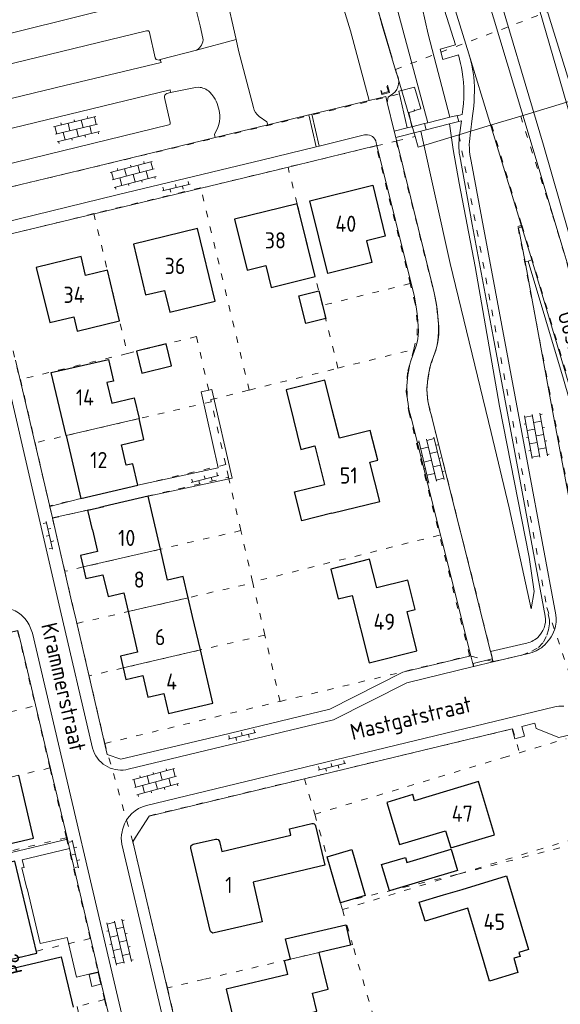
# Model space of a CAD drawing. Header units: metres. Extents: x 64961 to 73789, y 403835 to 410663.
# Tile 56 of 135: x 70377 to 70460, y 404012 to 404164. Entities that reach past the tile are written whole.
import ezdxf

# ---------------------------------------------------------------- set-up
doc = ezdxf.new("R2010")
doc.units = ezdxf.units.M
doc.linetypes.add('ACAD_ISO04W100', pattern=[30, 24, -3, 0, -3])
doc.linetypes.add('PERCEELGRENS', pattern=[2.5, 1, -1.5])
for name, color, linetype, lineweight in [('B-GEO-OG-GEBOUW_bijgebouw-G', 2, 'Continuous', 25), ('B-GEO-OG-GEBOUW_hoofdgebouw-G', 2, 'Continuous', 25), ('B-GEO-OG-GEBOUW_huisnr-T', 6, 'Continuous', 25), ('B-GEO-OG-GEBOUW_overopstal-G', 253, 'Continuous', 0), ('B-GEO-OG-GRENS-sectie-G', 253, 'ACAD_ISO04W100', 0), ('B-GEO-OG-GRENS_perceel-G', 253, 'PERCEELGRENS', 0), ('B-GEO-OG-KUNSTWERK-G', 253, 'Continuous', 0), ('B-GEO-OG-OVLIJNOBJ-G', 253, 'Continuous', 0), ('B-GEO-OG-SLOOT_insteek-G', 253, 'Continuous', 0), ('B-GEO-OG-STRAATNAAM-T', 7, 'Continuous', 35), ('B-GEO-OG-TUSSENMUUR-G', 253, 'Continuous', 0), ('B-GEO-OG-VERH_kntgesl-G', 253, 'Continuous', 0), ('B-GEO-OG-VERH_kntopen-G', 253, 'Continuous', 0), ('B-GEO-OG-VERH_knttegelpad-G', 253, 'Continuous', 0), ('B-GEO-OG-VERH_open-S', 253, 'Continuous', 0), ('T22', 7, 'Continuous', 0)]:
    doc.layers.add(name, color=color, linetype=linetype, lineweight=lineweight)
doc.styles.add('isocp', font='isocp.shx')

# ---------------------------------------------------------------- blocks, each defined once
blk = doc.blocks.new('S026')
at = {"color": 0}
for p, q in [((0, 0), (4.4, 0)), ((0.2, 0.5), (0.2, 0)), ((1.2, 0), (1.2, -0.5)), ((2.2, 0.5), (2.2, 0)), ((3.2, 0), (3.2, -0.5)), ((4.2, 0.5), (4.2, 0))]:
    blk.add_line(p, q, dxfattribs=at)
blk = doc.blocks.new('S024')
at = {"color": 0}
for p, q in [((0, 1.2), (6.7, 1.2)), ((0, 0), (6.7, 0)), ((0.2, 1.2), (0.2, 0)), ((1.25, 1.5), (1.25, 1.2)), ((1.25, 0), (1.25, -1.2)), ((2.3, 1.2), (2.3, 0)), ((3.35, 1.5), (3.35, 1.2)), ((3.35, 0), (3.35, -1.2)), ((4.4, 1.2), (4.4, 0)), ((5.45, 1.5), (5.45, 1.2)), ((5.45, 0), (5.45, -1.2)), ((6.5, 1.2), (6.5, 0)), ((0, -1.2), (6.7, -1.2)), ((0.2, -1.2), (0.2, -1.5)), ((2.3, -1.2), (2.3, -1.5)), ((4.4, -1.2), (4.4, -1.5)), ((6.5, -1.2), (6.5, -1.5))]:
    blk.add_line(p, q, dxfattribs=at)

msp = doc.modelspace()

# ---------------------------------------------------------------- linework, layer by layer
at = {"layer": 'B-GEO-OG-GEBOUW_bijgebouw-G'}
for points in [[(70419.863, 404120.992), (70422.929, 404121.764), (70424.01, 404117.472), (70420.944, 404116.7), (70419.863, 404120.992)], [(70394.75, 404112.421), (70395.583, 404109.022), (70400.19, 404110.151), (70399.356, 404113.551), (70394.75, 404112.421)], [(70424.216, 404034.327), (70428.056, 404035.445), (70430.124, 404028.34), (70426.283, 404027.222), (70424.216, 404034.327)], [(70432.626, 404033.104), (70436.34, 404034.222), (70436.571, 404033.451), (70443.391, 404035.502), (70444.377, 404032.225), (70433.844, 404029.056), (70432.626, 404033.104)], [(70418.546, 404018.51), (70417.808, 404021.638), (70427.107, 404023.816), (70427.844, 404020.678), (70423.019, 404019.553)]]:
    msp.add_lwpolyline(points, dxfattribs=at)
at = {"layer": 'B-GEO-OG-GEBOUW_hoofdgebouw-G'}
for points in [[(70421.544, 404135.678), (70431.273, 404138.079), (70433.207, 404130.194), (70430.314, 404129.479), (70431.128, 404126.129), (70424.315, 404124.451), (70421.544, 404135.678)], [(70419.591, 404135.212), (70409.904, 404132.835), (70411.84, 404124.952), (70414.762, 404125.645), (70415.565, 404122.287), (70422.371, 404123.981), (70419.591, 404135.212)], [(70394.27, 404128.966), (70396.158, 404121.127), (70399.078, 404121.791), (70399.892, 404118.459), (70406.915, 404120.174), (70404.198, 404131.374), (70394.27, 404128.966)], [(70390.255, 404124.952), (70386.893, 404124.15), (70386.18, 404127.069), (70379.264, 404125.381), (70381.34, 404116.867), (70385.07, 404117.76), (70385.598, 404115.527), (70392.137, 404117.118), (70390.255, 404124.952)], [(70383.863, 404099.385), (70381.58, 404109.124), (70390.414, 404111.157), (70391.209, 404107.819), (70390.18, 404107.573), (70390.936, 404104.398), (70394.41, 404105.232), (70395.159, 404102.014)], [(70425.021, 404103.354), (70423.858, 404107.976), (70417.883, 404106.473), (70419.034, 404101.865)], [(70424.951, 404087.388), (70432.35, 404089.221), (70430.828, 404095.309), (70432.038, 404095.613), (70430.902, 404100.192), (70426.119, 404098.989), (70425.021, 404103.354)], [(70394.947, 404091.723), (70394.195, 404095.048), (70393.165, 404094.812), (70392.417, 404097.977), (70395.909, 404098.796), (70395.159, 404102.014)], [(70419.034, 404101.867), (70420.184, 404097.261), (70422.339, 404097.804), (70423.832, 404091.851)], [(70383.863, 404099.385), (70386.134, 404089.658)], [(70386.134, 404089.658), (70394.947, 404091.723)], [(70424.951, 404087.388), (70420.3, 404086.236), (70419.194, 404090.702), (70423.832, 404091.851)], [(70396.547, 404090.052), (70389.683, 404088.458)], [(70398.453, 404081.836), (70396.547, 404090.052)], [(70387.254, 404087.894), (70389.683, 404088.458)], [(70387.957, 404084.836), (70387.254, 404087.894)], [(70387.957, 404084.836), (70388.728, 404081.481), (70386.111, 404080.891), (70386.525, 404079.093)], [(70399.567, 404077.056), (70398.453, 404081.836)], [(70386.525, 404079.093), (70386.937, 404077.305), (70389.562, 404077.904), (70390.362, 404074.552), (70392.794, 404075.112), (70393.469, 404072.193)], [(70424.795, 404078.778), (70425.947, 404074.16), (70428.108, 404074.702), (70430.728, 404064.274), (70438.112, 404066.113), (70436.618, 404072.217), (70437.817, 404072.528), (70436.677, 404077.075), (70431.898, 404075.889), (70430.786, 404080.281), (70424.795, 404078.778)], [(70402.759, 404074.34), (70401.996, 404077.621), (70399.567, 404077.056)], [(70403.438, 404071.42), (70402.759, 404074.34)], [(70393.469, 404072.193), (70394.918, 404065.915), (70392.287, 404065.311), (70392.699, 404063.507)], [(70404.632, 404066.284), (70403.438, 404071.42)], [(70392.699, 404063.507), (70393.107, 404061.725), (70395.746, 404062.325), (70396.527, 404058.971), (70398.976, 404059.531), (70399.686, 404056.454), (70406.55, 404058.046), (70404.632, 404066.284)], [(70365.329, 404044.293), (70366.08, 404041.09), (70369.553, 404041.914), (70370.251, 404038.736), (70369.179, 404038.499), (70369.962, 404035.142), (70378.837, 404037.173), (70376.583, 404046.93)], [(70437.754, 404042.974), (70437.467, 404043.931), (70433.441, 404042.72), (70435.404, 404036.195), (70442.537, 404038.341), (70443.332, 404035.698), (70450.083, 404037.729), (70447.613, 404045.94), (70437.754, 404042.974)], [(70407.586, 404036.673), (70407.938, 404035.16), (70418.634, 404037.653), (70418.408, 404038.644), (70421.847, 404039.457)], [(70422.446, 404039.085), (70423.883, 404033.01), (70412.783, 404030.405), (70414.184, 404024.286), (70406.765, 404022.548)], [(70403.534, 404036.27), (70406.99, 404037.048)], [(70406.165, 404022.92), (70403.158, 404035.668)], [(70366.826, 404031.424), (70370.173, 404017.261), (70379.325, 404019.432), (70375.959, 404033.625), (70366.826, 404031.424)], [(70314.947, 404030.315), (70321.499, 404002.699), (70326.355, 404003.852), (70326.233, 404004.368), (70328.992, 404005.019), (70328.751, 404006.04), (70383.114, 404018.867), (70384.966, 404011.09)], [(70445.076, 404029.285), (70451.945, 404031.355), (70455.369, 404019.993), (70453.867, 404019.54)], [(70445.955, 404026.367), (70439.365, 404024.359), (70438.472, 404027.29), (70442.231, 404028.435), (70445.076, 404029.285)], [(70448.5, 404017.923), (70445.955, 404026.367)], [(70418.172, 404016.145), (70417.648, 404018.3), (70418.547, 404018.51)], [(70421.973, 404013.263), (70424.402, 404013.853), (70423.019, 404019.553)], [(70453.867, 404019.54), (70454.041, 404018.934), (70453.088, 404018.639), (70453.714, 404016.432), (70449.343, 404015.125), (70448.5, 404017.923)], [(70418.172, 404016.145), (70408.631, 404013.847), (70409.607, 404009.794), (70410.266, 404009.958), (70410.992, 404006.904), (70411.321, 404006.985), (70412.239, 404003.097), (70420.818, 404005.163), (70419.73, 404009.733), (70422.657, 404010.445), (70421.973, 404013.263)]]:
    msp.add_lwpolyline(points, dxfattribs=at)
for points in [[(70421.847, 404039.457, -0.4147596), (70422.446, 404039.085)], [(70406.99, 404037.048, -0.4109584), (70407.586, 404036.673)], [(70403.158, 404035.668, -0.4190561), (70403.534, 404036.27)], [(70406.765, 404022.548, -0.4135125), (70406.165, 404022.92)]]:
    msp.add_lwpolyline(points, format="xyb", dxfattribs=at)
at = {"layer": 'B-GEO-OG-GEBOUW_overopstal-G'}
msp.add_lwpolyline([(70387.432, 404016.145), (70388.809, 404016.45), (70389.235, 404014.628), (70387.877, 404014.303), (70387.432, 404016.145)], dxfattribs=at)
at = {"layer": 'B-GEO-OG-GRENS-sectie-G'}
for points in [[(70427.543, 404180.709), (70434.795, 404155.969)], [(70434.795, 404155.969), (70435.879, 404152.273)], [(70435.879, 404152.273), (70437.835, 404145.599)], [(70454.146, 404148.759), (70465.643, 404152.25)], [(70444.594, 404145.858), (70449.657, 404147.395)], [(70449.657, 404147.395), (70454.146, 404148.759)], [(70437.835, 404145.599), (70438.318, 404143.952), (70444.594, 404145.858)]]:
    msp.add_lwpolyline(points, dxfattribs=at)
at = {"layer": 'B-GEO-OG-GRENS_perceel-G'}
for points in [[(70434.795, 404155.969), (70461.519, 404166.068)], [(70298.238, 404119.427), (70306.884, 404121.448), (70336.987, 404128.649), (70435.879, 404152.273)], [(70449.657, 404147.395), (70454.33, 404131.884)], [(70454.146, 404148.759), (70459.123, 404133.3), (70465.271, 404112.767)], [(70444.594, 404145.858), (70454.29, 404094.322), (70458.193, 404072.832)], [(70431.815, 404144.151), (70434.906, 404144.895)], [(70434.906, 404144.895), (70434.977, 404144.912)], [(70434.906, 404144.895), (70435.454, 404142.655), (70440.75, 404121.453), (70441.012, 404120.28), (70441.2, 404119.093), (70441.331, 404117.899), (70441.417, 404116.701), (70441.44, 404116.042), (70441.44, 404115.382), (70441.407, 404114.723), (70441.332, 404114.068), (70441.22, 404113.435), (70441.073, 404112.809), (70440.89, 404112.193), (70440.673, 404111.588)], [(70434.977, 404144.912), (70437.835, 404145.599)], [(70431.815, 404144.151), (70418.181, 404140.872)], [(70437.073, 404122.87), (70431.815, 404144.151)], [(70404.691, 404137.611), (70418.181, 404140.872)], [(70423.497, 404119.508), (70422.371, 404123.981), (70419.591, 404135.212), (70418.181, 404140.872)], [(70404.691, 404137.611), (70404.673, 404137.685), (70388.153, 404133.679)], [(70412.179, 404106.423), (70404.691, 404137.611)], [(70388.153, 404133.679), (70374.12, 404130.249)], [(70388.153, 404133.679), (70393.348, 404112.077)], [(70478.49, 404026.765), (70464.731, 404073.789), (70458.649, 404106.008), (70453.711, 404131.718), (70454.33, 404131.884)], [(70454.33, 404131.884), (70464.576, 404097.879), (70485.65, 404028.135)], [(70372.302, 404127.107), (70376.705, 404108.028), (70376.812, 404108.054)], [(70437.073, 404122.87), (70423.497, 404119.508)], [(70437.626, 404112.709), (70438.141, 404114.893), (70438.153, 404116.993), (70437.836, 404119.783), (70437.073, 404122.87)], [(70425.895, 404109.811), (70423.497, 404119.508)], [(70393.348, 404112.077), (70404.018, 404114.694), (70406.247, 404104.957)], [(70425.895, 404109.811), (70437.626, 404112.709)], [(70437.626, 404112.709), (70436.659, 404109.163), (70436.466, 404106.202), (70436.848, 404103.076), (70441.603, 404084.012)], [(70393.348, 404112.077), (70376.812, 404108.054)], [(70440.673, 404111.588), (70440.214, 404110.257)], [(70412.179, 404106.423), (70425.895, 404109.811)], [(70440.214, 404110.257), (70439.928, 404108.919), (70439.715, 404107.342), (70439.663, 404106.628), (70439.675, 404105.892), (70439.756, 404105.079), (70439.88, 404104.263), (70440.339, 404102.519)], [(70376.812, 404108.054), (70379.071, 404098.27)], [(70406.247, 404104.957), (70412.179, 404106.423)], [(70406.323, 404104.626), (70406.247, 404104.957)], [(70406.323, 404104.626), (70395.159, 404102.014), (70379.071, 404098.27)], [(70408.549, 404094.913), (70406.323, 404104.626)], [(70440.339, 404102.519), (70449.907, 404064.481)], [(70379.071, 404098.27), (70381.319, 404088.534)], [(70408.549, 404094.913), (70381.319, 404088.534)], [(70409, 404092.947), (70408.549, 404094.913)], [(70381.76, 404086.624), (70409, 404092.947)], [(70410.886, 404084.72), (70409, 404092.947)], [(70381.319, 404088.534), (70381.76, 404086.624)], [(70381.76, 404086.624), (70383.669, 404078.423)], [(70410.886, 404084.72), (70398.453, 404081.836), (70386.525, 404079.093), (70383.669, 404078.423)], [(70412.708, 404076.778), (70410.886, 404084.72)], [(70441.603, 404084.012), (70412.708, 404076.778)], [(70446.252, 404065.376), (70441.603, 404084.012)], [(70383.669, 404078.423), (70385.546, 404070.373)], [(70385.546, 404070.373), (70393.47, 404072.193), (70412.739, 404076.642)], [(70412.739, 404076.642), (70412.708, 404076.778)], [(70414.597, 404068.552), (70412.739, 404076.642)], [(70449.907, 404064.481), (70452.191, 404064.987), (70454.341, 404065.492), (70455.851, 404066.069), (70456.882, 404066.667), (70457.671, 404067.475), (70458.191, 404068.546), (70458.421, 404069.401), (70458.623, 404070.308), (70458.589, 404070.894), (70458.193, 404072.832)], [(70458.193, 404072.832), (70463.765, 404056.553), (70464.863, 404053.771), (70465.651, 404051.068)], [(70385.546, 404070.373), (70387.431, 404062.271)], [(70372.76, 404068.384), (70376.38, 404069.227), (70379.13, 404057.631)], [(70414.597, 404068.552), (70404.632, 404066.284), (70392.699, 404063.507), (70387.431, 404062.271)], [(70416.944, 404058.33), (70414.597, 404068.552)], [(70416.944, 404058.33), (70446.252, 404065.376)], [(70449.907, 404064.481), (70446.252, 404065.376)], [(70387.431, 404062.271), (70389.866, 404051.823)], [(70355.814, 404052.164), (70365.491, 404054.418), (70379.13, 404057.631)], [(70381.381, 404048.05), (70379.13, 404057.631)], [(70389.866, 404051.823), (70416.944, 404058.33)], [(70420.708, 404046.381), (70437.06, 404050.289), (70452.906, 404054.087)], [(70452.906, 404054.087), (70453.956, 404050.379)], [(70394.191, 404036.616), (70389.866, 404051.823)], [(70453.956, 404050.379), (70461.176, 404052.553)], [(70422.306, 404040.89), (70451.525, 404049.647), (70453.956, 404050.379)], [(70381.381, 404048.05), (70365.327, 404044.293), (70358.071, 404042.607), (70357.139, 404042.375)], [(70383.916, 404037.262), (70381.381, 404048.05)], [(70394.191, 404036.616), (70396.757, 404040.669), (70420.708, 404046.381)], [(70420.708, 404046.381), (70422.306, 404040.89)], [(70422.306, 404040.89), (70426.283, 404027.222)], [(70444.698, 404031.697), (70469.105, 404039.14)], [(70444.698, 404031.697), (70469.413, 404038.071)], [(70383.916, 404037.262), (70359.443, 404031.488)], [(70387.601, 404021.688), (70383.916, 404037.262)], [(70399.523, 404014.063), (70394.191, 404036.616)], [(70444.698, 404031.697), (70444.204, 404031.57), (70426.283, 404027.222)], [(70426.59, 404026.165), (70444.698, 404031.697)], [(70387.601, 404021.688), (70379.256, 404019.724), (70379.325, 404019.432), (70368.683, 404016.908), (70366.292, 404026.878), (70365.075, 404026.594), (70364.526, 404028.923), (70353.337, 404026.335), (70352.5, 404029.85)], [(70426.283, 404027.222), (70426.59, 404026.165)], [(70426.59, 404026.165), (70428.165, 404020.753)], [(70389.832, 404012.259), (70387.601, 404021.688)], [(70428.165, 404020.753), (70405.119, 404015.378), (70399.523, 404014.063)], [(70432.811, 404004.78), (70428.165, 404020.753)], [(70399.523, 404014.063), (70402.804, 404000)], [(70389.832, 404012.259), (70385.577, 404011.184), (70386.12, 404008.904), (70390.368, 404009.993)], [(70389.832, 404012.259), (70390.368, 404009.993)]]:
    msp.add_lwpolyline(points, dxfattribs=at)
at = {"layer": 'B-GEO-OG-KUNSTWERK-G'}
for points in [[(70432.519, 404152.682), (70432.7, 404152.064), (70433.892, 404152.415), (70433.558, 404153.515)], [(70433.473, 404153.345), (70433.738, 404152.547), (70432.751, 404152.256), (70432.639, 404152.67)]]:
    msp.add_lwpolyline(points, dxfattribs=at)
at = {"layer": 'B-GEO-OG-OVLIJNOBJ-G'}
for points in [[(70417.383, 404226.735), (70418.716, 404225.252), (70419.49, 404224.332), (70420.236, 404223.389), (70420.941, 404222.414), (70421.589, 404221.401), (70422.218, 404220.29), (70422.791, 404219.15), (70423.305, 404217.981), (70423.757, 404216.787), (70430.135, 404196.807), (70437.039, 404173.829), (70439.834, 404161.392), (70443.21, 404148.578)], [(70414.391, 404224.969), (70415.167, 404224.338), (70415.897, 404223.654), (70416.436, 404223.063), (70416.922, 404222.427), (70417.367, 404221.763), (70417.789, 404221.084), (70418.318, 404220.149), (70418.805, 404219.191), (70419.242, 404218.209), (70419.619, 404217.203), (70422.514, 404209.801), (70428.061, 404191.132), (70434.639, 404166.903), (70439.813, 404147.722)], [(70486.025, 404073.731), (70479.909, 404094.342), (70464.209, 404145.817), (70445.272, 404206.886), (70444.93, 404208.64), (70445.152, 404209.141), (70446.132, 404209.742), (70447.272, 404209.774), (70448.495, 404209.378), (70450.916, 404208.244), (70459.378, 404203.224)], [(70449.608, 404171.491), (70457.658, 404144.252), (70465.405, 404117.376), (70467.461, 404112.995), (70474.429, 404099.042), (70481.037, 404084.4), (70485.339, 404074.665), (70478.747, 404096.035), (70475.594, 404105.337), (70473.803, 404108.839), (70470.448, 404113.41), (70468.554, 404117.972), (70468.047, 404121.569), (70467.742, 404127.943), (70462.882, 404145.068), (70454.873, 404172.686), (70453.192, 404177.456), (70451.856, 404179.778), (70448.043, 404185.467), (70444.03, 404190.842), (70443.412, 404190.741), (70449.608, 404171.491)], [(70433.515, 404150.844), (70433.649, 404151.671)], [(70438.12, 404151.809), (70438.152, 404151.818), (70438.727, 404149.887), (70437.784, 404149.625), (70437.754, 404149.721)], [(70438.728, 404146.409), (70443.242, 404125.965), (70449.587, 404099.876), (70452.385, 404088.244), (70455.75, 404072.642), (70456.213, 404075.312), (70455.479, 404080.589), (70450.877, 404103.961), (70447.115, 404125.518), (70444.638, 404138.378), (70443.723, 404143.578), (70443.168, 404147.554)], [(70439.813, 404147.722), (70439.289, 404147.59)], [(70439.289, 404147.59), (70439.53, 404146.606)], [(70439.53, 404146.606), (70443.168, 404147.554)], [(70443.21, 404148.578), (70439.813, 404147.722)], [(70443.168, 404147.554), (70444.57, 404147.92)], [(70444.327, 404148.816), (70444.316, 404148.857), (70443.21, 404148.578)], [(70444.57, 404147.92), (70444.327, 404148.816)], [(70474.534, 404061.003), (70467.35, 404085.246), (70460.742, 404108.119), (70455.278, 404126.365)]]:
    msp.add_lwpolyline(points, dxfattribs=at)
at = {"layer": 'B-GEO-OG-SLOOT_insteek-G'}
for points in [[(70413.634, 404224.393), (70414.33, 404223.74), (70414.85, 404222.94), (70421.954, 404201.249), (70428.818, 404177.513), (70432.752, 404162.746), (70434.924, 404155.338)], [(70410.287, 404219.767), (70415.975, 404201.256), (70423.216, 404177.023), (70427.814, 404161.919), (70430.708, 404151.159)], [(70396.039, 404166.555), (70388.025, 404164.712), (70358.598, 404157.398), (70350.244, 404155.675), (70327.444, 404150.117), (70310.03, 404146.016)], [(70433.649, 404151.671), (70434.403, 404152.2)]]:
    msp.add_lwpolyline(points, dxfattribs=at)
msp.add_lwpolyline([(70434.403, 404152.2, 0.3935089), (70434.924, 404155.338)], format="xyb", dxfattribs=at)
at = {"layer": 'B-GEO-OG-TUSSENMUUR-G'}
for points in [[(70383.863, 404099.385), (70395.159, 404102.014)], [(70386.525, 404079.093), (70398.453, 404081.836)], [(70393.469, 404072.193), (70402.759, 404074.34)], [(70392.699, 404063.507), (70404.632, 404066.284)], [(70423.019, 404019.553), (70418.547, 404018.51)]]:
    msp.add_lwpolyline(points, dxfattribs=at)
at = {"layer": 'B-GEO-OG-VERH_kntgesl-G'}
for points in [[(70464.248, 404116.285), (70460.721, 404128.125), (70454.347, 404149.411), (70446.537, 404175.248), (70439.266, 404198.854), (70436.33, 404208.668), (70436.201, 404209.146), (70436.132, 404209.637), (70436.122, 404210.133), (70436.173, 404210.626), (70436.288, 404211.107), (70436.471, 404211.566), (70436.698, 404212.004), (70436.948, 404212.429), (70437.41, 404213.126), (70437.908, 404213.798)], [(70433.326, 404199.596), (70446.155, 404158.378)], [(70410.167, 404160.582), (70408.554, 404167.656), (70407.621, 404170.34), (70406.421, 404175.816), (70405.501, 404181.768)], [(70404.022, 404164.941), (70404.582, 404162.717), (70405.033, 404160.804)], [(70410.167, 404160.582), (70410.55, 404158.905), (70412.85, 404150.084)], [(70404.018, 404158.953), (70398.428, 404157.472)], [(70446.155, 404158.378), (70449.387, 404147.743), (70454.393, 404131.425)], [(70398.428, 404157.472), (70398.577, 404157.012), (70383.654, 404153.463), (70335.308, 404141.789), (70311.198, 404135.923), (70311.103, 404136.353)], [(70400, 404152.381), (70399.938, 404152.8), (70349.587, 404140.591), (70327.499, 404135.205), (70312.44, 404131.579), (70312.564, 404131.18)], [(70400, 404152.381), (70403.885, 404153.173), (70404.346, 404153.199)], [(70406.087, 404152.464), (70406.425, 404152.092), (70406.722, 404151.687)], [(70407.638, 404148.912), (70407.646, 404148.418), (70407.59, 404147.927), (70407.482, 404147.446), (70407.335, 404146.975), (70406.819, 404145.928), (70406.928, 404145.449)], [(70455.88, 404126.53), (70454.393, 404131.425)], [(70455.88, 404126.53), (70462.835, 404103.209), (70469.568, 404080.75), (70475.463, 404061.297)]]:
    msp.add_lwpolyline(points, dxfattribs=at)
for points in [[(70405.033, 404160.804, -0.3139772), (70404.018, 404158.953)], [(70404.346, 404153.199, -0.0896667), (70405.248, 404153.014)], [(70405.248, 404153.014, -0.1000834), (70406.087, 404152.464)], [(70406.722, 404151.687, -0.0680793), (70407.353, 404150.357)], [(70407.353, 404150.357, -0.0559272), (70407.638, 404148.912)], [(70412.85, 404150.084, 0.2056341), (70413.729, 404148.707)]]:
    msp.add_lwpolyline(points, format="xyb", dxfattribs=at)
at = {"layer": 'B-GEO-OG-VERH_kntopen-G'}
for points in [[(70439.353, 404174.746), (70444.046, 404159.77), (70441.689, 404159.069), (70442.137, 404157.513), (70444.518, 404158.198), (70444.702, 404157.554), (70444.865, 404156.904), (70445.005, 404156.249), (70445.118, 404155.589), (70445.223, 404154.794), (70445.298, 404153.995), (70445.342, 404153.194), (70445.356, 404152.392), (70445.339, 404151.54), (70445.29, 404150.689), (70445.208, 404149.841), (70445.093, 404148.996), (70444.327, 404148.816)], [(70347.561, 404150.167), (70373.832, 404156.446), (70396.318, 404161.92)], [(70396.776, 404161.693), (70397.619, 404157.776), (70397.822, 404157.514), (70398.236, 404157.417), (70398.428, 404157.472)], [(70446.155, 404158.378), (70446.396, 404157.502), (70446.595, 404156.616), (70446.755, 404155.722), (70446.879, 404154.822), (70446.95, 404154.067), (70446.986, 404153.31), (70446.993, 404152.552), (70446.98, 404151.795), (70446.944, 404151.039), (70446.883, 404150.285), (70446.798, 404149.533), (70446.689, 404148.785), (70446.343, 404145.806)], [(70399.468, 404152.24), (70400, 404152.381)], [(70430.708, 404151.159), (70421.853, 404149.049)], [(70433.515, 404150.844), (70433.286, 404151.77), (70430.708, 404151.159)], [(70434.607, 404146.433), (70433.515, 404150.844)], [(70421.407, 404148.943), (70415.059, 404147.418)], [(70421.853, 404149.049), (70421.407, 404148.943)], [(70422.546, 404144.013), (70421.407, 404148.943)], [(70421.853, 404149.049), (70422.979, 404144.118)], [(70406.928, 404145.449), (70415.059, 404147.418)], [(70415.059, 404147.418), (70414.905, 404147.85)], [(70422.979, 404144.118), (70430.019, 404145.839), (70430.192, 404145.868)], [(70434.849, 404145.455), (70434.607, 404146.433)], [(70312.51, 404122.681), (70335.64, 404128.244), (70360.099, 404134.165), (70388.465, 404140.984), (70406.928, 404145.449)], [(70431.824, 404144.641), (70431.926, 404144.235)], [(70434.849, 404145.455), (70440.629, 404122.108), (70440.779, 404121.441), (70441.038, 404120.118), (70441.226, 404118.972), (70441.301, 404118.406), (70441.357, 404117.837), (70441.471, 404116.216)], [(70422.546, 404144.013), (70414.275, 404142), (70391.786, 404136.578), (70373.886, 404132.236)], [(70422.546, 404144.013), (70422.979, 404144.118)], [(70437.171, 404110.952), (70437.977, 404113.275), (70438.189, 404114.018), (70438.268, 404114.397), (70438.317, 404114.781), (70438.351, 404115.538), (70438.319, 404116.295), (70438.18, 404117.802), (70438.095, 404118.557), (70437.99, 404119.31), (70437.719, 404120.806), (70431.926, 404144.235)], [(70446.5, 404141.809), (70448.128, 404132.919), (70455.35, 404094.336), (70459.56, 404071.723), (70459.622, 404071.135), (70459.622, 404070.543)], [(70454.819, 404126.239), (70453.85, 404131.213)], [(70370.272, 404127.61), (70370.319, 404127.075), (70370.428, 404126.549), (70382.96, 404072.528), (70387.957, 404051.104), (70388.098, 404050.667)], [(70454.819, 404126.239), (70455.278, 404126.365)], [(70454.819, 404126.239), (70459.231, 404102.402), (70464.363, 404075.085), (70464.779, 404072.969), (70468.79, 404059.19)], [(70455.278, 404126.365), (70455.88, 404126.53)], [(70441.195, 404113.203), (70441.01, 404112.522), (70440.787, 404111.853), (70440.673, 404111.588)], [(70439.999, 404109.347), (70439.809, 404108.195), (70439.681, 404107.035), (70439.656, 404106.464), (70439.675, 404105.892), (70439.725, 404105.325), (70439.796, 404104.761), (70439.88, 404104.263), (70439.988, 404103.77), (70440.118, 404103.283), (70440.268, 404102.801), (70449.473, 404066.039)], [(70409.52, 404092.809), (70406.411, 404106.529), (70404.736, 404106.157), (70407.361, 404094.389), (70394.947, 404091.723)], [(70446.415, 404065.383), (70437.212, 404102.146)], [(70396.547, 404090.052), (70409.52, 404092.809)], [(70381.341, 404088.436), (70386.134, 404089.658)], [(70381.75, 404086.672), (70387.254, 404087.894)], [(70375.354, 404072.582), (70375.462, 404072.545), (70376.006, 404072.309), (70376.516, 404072.007), (70376.925, 404071.696), (70377.301, 404071.346), (70377.486, 404071.147), (70377.852, 404070.672), (70378.153, 404070.152), (70378.677, 404068.855), (70393.978, 404003.589), (70394.041, 404003.245), (70394.08, 404002.898), (70394.092, 404002.687)], [(70446.415, 404065.383), (70446.838, 404063.693)], [(70449.877, 404064.425), (70449.473, 404066.039)], [(70456.527, 404066.133), (70455.942, 404065.904), (70455.337, 404065.737), (70449.877, 404064.425)], [(70446.895, 404063.707), (70446.838, 404063.693)], [(70449.844, 404064.417), (70446.895, 404063.707)], [(70449.877, 404064.425), (70449.844, 404064.417)], [(70446.838, 404063.693), (70436.538, 404061.213), (70425.226, 404055.495), (70393.482, 404047.842)], [(70396.307, 404042.249), (70459.418, 404057.468), (70460.026, 404057.566), (70460.64, 404057.598), (70460.833, 404057.595)], [(70392.519, 404038.15), (70392.587, 404038.484), (70392.677, 404038.812)], [(70401.035, 404000), (70392.5, 404036.278)]]:
    msp.add_lwpolyline(points, dxfattribs=at)
for points in [[(70396.776, 404161.693, 0.4216953), (70396.318, 404161.92)], [(70430.192, 404145.868, -0.3935737), (70431.824, 404144.641)], [(70446.343, 404145.806, 0.1048339), (70446.5, 404141.809)], [(70453.85, 404131.213, -0.9869421), (70454.393, 404131.425)], [(70441.434, 404114.592, 0.0400319), (70441.471, 404116.216)], [(70441.195, 404113.203, 0.0339471), (70441.434, 404114.592)], [(70437.212, 404102.146, -0.1429708), (70437.171, 404110.952)], [(70440.673, 404111.588, 0.0498934), (70439.999, 404109.347)], [(70459.622, 404070.543, -0.071583), (70459.391, 404069.385)], [(70459.391, 404069.385, -0.0687107), (70458.66, 404067.975)], [(70457.587, 404066.805, -0.0680759), (70456.527, 404066.133)], [(70458.66, 404067.975, -0.0637696), (70457.587, 404066.805)], [(70390.331, 404048.193, -0.18846), (70388.098, 404050.667)], [(70393.482, 404047.842, -0.1786834), (70390.331, 404048.193)], [(70392.677, 404038.812, -0.2616328), (70396.307, 404042.249)], [(70392.5, 404036.278, -0.1127129), (70392.519, 404038.15)]]:
    msp.add_lwpolyline(points, format="xyb", dxfattribs=at)
at = {"layer": 'B-GEO-OG-VERH_knttegelpad-G'}
for points in [[(70399.08, 404151.623, -0.3989248), (70399.468, 404152.24)], [(70399.749, 404147.384, 0.4167258), (70399.982, 404147.751)], [(70444.712, 404145.801, 0.0842759), (70444.722, 404142.621)], [(70457.946, 404071.496, -0.2530853), (70456.724, 404068.168)], [(70456.724, 404068.168, -0.1424326), (70454.844, 404067.28)]]:
    msp.add_lwpolyline(points, format="xyb", dxfattribs=at)
for points in [[(70438.12, 404151.809), (70437.748, 404153.211), (70435.294, 404152.595), (70436.616, 404146.929)], [(70399.08, 404151.623), (70399.982, 404147.751)], [(70437.754, 404149.721), (70437.661, 404149.695), (70437.694, 404149.539), (70436.835, 404149.301), (70437.342, 404147.109)], [(70399.749, 404147.384), (70371.469, 404140.519)], [(70413.729, 404148.707), (70414.905, 404147.85)], [(70439.289, 404147.59), (70437.342, 404147.109)], [(70444.57, 404147.92), (70444.997, 404147.996), (70444.712, 404145.801)], [(70436.616, 404146.929), (70434.607, 404146.433)], [(70438.728, 404146.409), (70434.849, 404145.455)], [(70437.342, 404147.109), (70436.616, 404146.929)], [(70439.53, 404146.606), (70438.728, 404146.409)], [(70431.926, 404144.235), (70416.758, 404140.523), (70375.396, 404130.561), (70373.996, 404130.243)], [(70444.722, 404142.621), (70446.65, 404131.989), (70449.868, 404114.68), (70454.105, 404092.101), (70457.946, 404071.496)], [(70381.341, 404088.436), (70377.345, 404105.607), (70376.046, 404111.062)], [(70381.75, 404086.672), (70381.341, 404088.436)], [(70381.75, 404086.672), (70384.888, 404073.129), (70385.275, 404071.527), (70390.221, 404050.128), (70392.356, 404049.411), (70407.818, 404053.078), (70424.63, 404057.148), (70435.907, 404062.841), (70446.415, 404065.383)], [(70362.07, 404065.973), (70376.421, 404069.265), (70377.103, 404066.537), (70381.222, 404049.034), (70384.07, 404037.029)], [(70454.844, 404067.28), (70449.473, 404066.039)], [(70446.895, 404063.707), (70446.819, 404064.176), (70449.745, 404064.877), (70449.844, 404064.417)], [(70402.801, 404000), (70394.201, 404036.659), (70396.692, 404040.597), (70426.303, 404047.695), (70452.844, 404054.095), (70453.223, 404052.543), (70454.747, 404052.938), (70454.342, 404054.471), (70456.318, 404054.962), (70456.532, 404054.16), (70460.068, 404052.762), (70464.992, 404053.928), (70465.182, 404053.296)], [(70364.724, 404032.422), (70375.449, 404034.99), (70384.07, 404037.029)], [(70384.404, 404035.588), (70377.104, 404033.864), (70377.406, 404032.684), (70377.029, 404032.615), (70377.793, 404029.416), (70377.856, 404029.422), (70379.843, 404020.919), (70384.046, 404021.841), (70385.497, 404015.743), (70388.878, 404016.554)], [(70388.878, 404016.554), (70386.236, 404027.742), (70384.404, 404035.588)]]:
    msp.add_lwpolyline(points, dxfattribs=at)
at = {"layer": 'T22'}
for points in [[(70410.167, 404160.582), (70404.018, 404158.953)], [(70384.07, 404037.029), (70384.404, 404035.588)], [(70388.878, 404016.554), (70390.354, 404010.239)]]:
    msp.add_lwpolyline(points, dxfattribs=at)

# ---------------------------------------------------------------- block references
at = {"layer": 'B-GEO-OG-VERH_open-S'}
for name, p, rotation in [('S024', (70382.226, 404145.935), 13.71646932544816), ('S024', (70390.991, 404138.885), 14.7173111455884), ('S026', (70398.766, 404137.218), 13.11914463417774), ('S024', (70457.108, 404096.048), 100.017934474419), ('S024', (70439.571, 404098.842), 283.5358563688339), ('S026', (70403.219, 404092.141), 14.48103437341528), ('S026', (70381.784, 404081.828), 103.3553409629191), ('S026', (70408.941, 404052.502), 13.53585636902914), ('S026', (70422.827, 404047.721), 13.9390143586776), ('S024', (70394.475, 404045.044), 15.06423394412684), ('S026', (70385.791, 404032.59), 103.119144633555), ('S024', (70392.839, 404017.858), 102.9388106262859)]:
    msp.add_blockref(name, p, dxfattribs=dict(at, rotation=rotation))

# ---------------------------------------------------------------- texts
at = {"layer": 'B-GEO-OG-GEBOUW_huisnr-T', "style": 'isocp'}
for s, p in [('40', (70425.501, 404130.872)), ('38', (70414.586, 404128.311)), ('36', (70399.11, 404124.353)), ('34', (70383.464, 404119.887)), ('14', (70385.377, 404104.029)), ('12', (70387.596, 404094.366)), ('51', (70426.18, 404091.976)), ('10', (70391.914, 404082.332)), ('8', (70394.329, 404075.893)), ('49', (70431.393, 404069.377)), ('6', (70397.601, 404067.012)), ('4', (70399.34, 404060.136)), ('47', (70443.49, 404039.734)), ('1', (70408.468, 404028.724)), ('45', (70448.406, 404023.011))]:
    msp.add_text(s, height=2.5, dxfattribs=at).set_placement(p)
msp.add_text('2a t/m 2d', height=2.5, rotation=283.35534, dxfattribs=at).set_placement((70371.48, 404029.487))
at = {"layer": 'B-GEO-OG-STRAATNAAM-T', "style": 'isocp'}
for s, rotation, p in [('Oostdijk', 286.73216, (70459.799, 404118.204)), ('Krammerstraat', 283.0075, (70379.98, 404070.146)), ('Mastgatstraat', 13.48013, (70428.152, 404052.333))]:
    msp.add_text(s, height=2.5, rotation=rotation, dxfattribs=at).set_placement(p)

doc.saveas('drawing.dxf')
